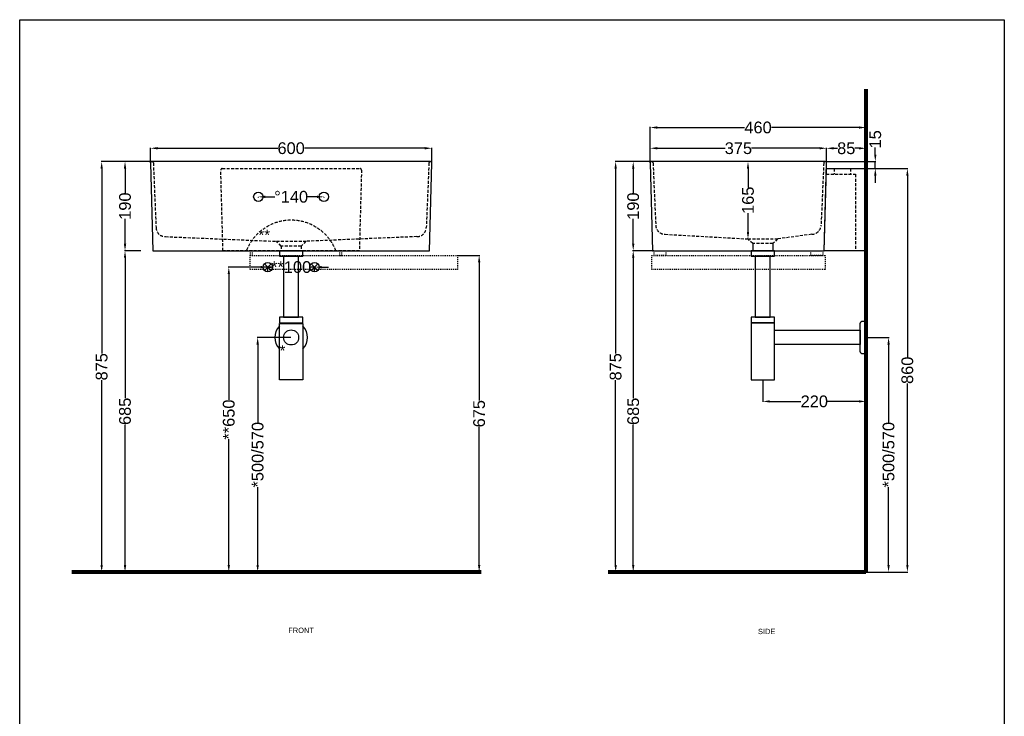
# Model space of a CAD drawing. Header units: millimetres. Extents: x -27314 to -19252, y 740 to 6899.
# Tile 7 of 7: x -21352 to -19252, y 5414 to 6899. Entities that reach past the tile are written whole.
import ezdxf

# ---------------------------------------------------------------- set-up
doc = ezdxf.new("R2010")
doc.units = ezdxf.units.MM
doc.header["$MEASUREMENT"] = 0
for name, pattern in [('DASHED2', [9.525, 6.35, -3.175]), ('NASCOSTA2', [0.1875, 0.125, -0.0625]), ('Nascosto', [4, 2, -2]), ('TRATTEGGIATAX2', [38.1, 25.4, -12.7])]:
    doc.linetypes.add(name, pattern=pattern)
for name, color, linetype in [('Attacchi_Scarico', 2, 'Continuous'), ('PA_L-proiezioni-sottile', 2, 'NASCOSTA2'), ('Quote', 4, 'Continuous'), ('Sezione 1', 1, 'Continuous')]:
    doc.layers.add(name, color=color, linetype=linetype)
for name, color, linetype, lineweight in [('sezione linea', 6, 'Continuous', 80), ('tratteggiate', 5, 'DASHED2', 0), ('Vista', 8, 'Continuous', 15)]:
    doc.layers.add(name, color=color, linetype=linetype, lineweight=lineweight)
doc.styles.get("Standard").update_dxf_attribs({"font": 'arial.ttf'})
doc.dimstyles.new('ISO-25', dxfattribs={"dimtxt": 25, "dimasz": 15, "dimexe": 1.25, "dimexo": 0.625, "dimtad": 0, "dimdec": 0, "dimrnd": 5, "dimtxsty": 'Standard', "dimcen": 2.5, "dimadec": 0, "dimazin": 0, "dimtfac": 1, "dimtdec": 0, "dimtmove": 0, "dimatfit": 3, "dimfxl": 1, "dimarcsym": 0})

# ---------------------------------------------------------------- blocks, each defined once
blk = doc.blocks.new('*D351')
at = {"layer": 'Attacchi_Scarico', "color": 0, "lineweight": -2, "transparency": 16777216}
for p, q in [((-20837.6, 6371.6), (-20852.6, 6371.6)), ((-20822.6, 6362.2), (-20822.6, 6372.8)), ((-20822.6, 6371.6), (-20814.6, 6371.6)), ((-20722.6, 6371.6), (-20730.6, 6371.6)), ((-20722.6, 6362.2), (-20722.6, 6372.8)), ((-20707.6, 6371.6), (-20692.6, 6371.6))]:
    blk.add_line(p, q, dxfattribs=at)
at = {"layer": 'Attacchi_Scarico', "color": 0, "transparency": 16777216}
for points in [[(-20837.6, 6374.1), (-20837.6, 6369.1), (-20822.6, 6371.6)], [(-20707.6, 6374.1), (-20707.6, 6369.1), (-20722.6, 6371.6)]]:
    blk.add_solid(points, dxfattribs=at)
at = {"layer": 'Defpoints', "color": 0, "transparency": 16777216}
for p in [(-20822.6, 6371.6), (-20822.6, 6361.6), (-20722.6, 6361.6)]:
    blk.add_point(p, dxfattribs=at)
at = {"layer": 'Attacchi_Scarico', "color": 0, "transparency": 16777216, "insert": (-20772.6, 6371.6), "char_height": 25, "attachment_point": 5}
blk.add_mtext('{\\f@Arial Unicode MS|b0|i0|c0|p34;**100}', dxfattribs=at)
blk = doc.blocks.new('*D352')
at = {"layer": 'Attacchi_Scarico', "color": 0, "lineweight": -2, "transparency": 16777216}
for p, q in [((-20813.2, 6371.6), (-20906.8, 6371.6)), ((-20905.6, 6356.6), (-20905.6, 6088.6)), ((-20905.6, 5736.6), (-20905.6, 6004.6)), ((-20700.7, 5721.6), (-20906.8, 5721.6))]:
    blk.add_line(p, q, dxfattribs=at)
at = {"layer": 'Attacchi_Scarico', "color": 0, "transparency": 16777216}
for points in [[(-20908.1, 6356.6), (-20903.1, 6356.6), (-20905.6, 6371.6)], [(-20908.1, 5736.6), (-20903.1, 5736.6), (-20905.6, 5721.6)]]:
    blk.add_solid(points, dxfattribs=at)
at = {"layer": 'Defpoints', "color": 0, "transparency": 16777216}
for p in [(-20812.6, 6371.6), (-20905.6, 5721.6), (-20700.1, 5721.6)]:
    blk.add_point(p, dxfattribs=at)
at = {"layer": 'Attacchi_Scarico', "color": 0, "transparency": 16777216, "insert": (-20905.6, 6046.6), "char_height": 25, "attachment_point": 5, "rotation": 90}
blk.add_mtext('**650', dxfattribs=at)
blk = doc.blocks.new('*D353')
at = {"layer": 'Attacchi_Scarico', "color": 0, "lineweight": -2, "transparency": 16777216}
for p, q in [((-19546.1, 6221.6), (-19497.2, 6221.6)), ((-19498.4, 6206.6), (-19498.4, 6040.7)), ((-19498.4, 5736.6), (-19498.4, 5902.4)), ((-19546.1, 5721.6), (-19497.2, 5721.6))]:
    blk.add_line(p, q, dxfattribs=at)
at = {"layer": 'Attacchi_Scarico', "color": 0, "transparency": 16777216}
for points in [[(-19500.9, 6206.6), (-19495.9, 6206.6), (-19498.4, 6221.6)], [(-19500.9, 5736.6), (-19495.9, 5736.6), (-19498.4, 5721.6)]]:
    blk.add_solid(points, dxfattribs=at)
at = {"layer": 'Defpoints', "color": 0, "transparency": 16777216}
for p in [(-19546.8, 6221.6), (-19546.8, 5721.6), (-19498.4, 5721.6)]:
    blk.add_point(p, dxfattribs=at)
at = {"layer": 'Attacchi_Scarico', "color": 0, "transparency": 16777216, "insert": (-19498.4, 5971.6), "char_height": 25, "attachment_point": 5, "rotation": 90}
blk.add_mtext('*500/570', dxfattribs=at)
blk = doc.blocks.new('*D366')
at = {"layer": 'Attacchi_Scarico', "color": 0, "lineweight": -2, "transparency": 16777216}
for p, q in [((-20842.6, 6521), (-20842.6, 6520.1)), ((-20827.6, 6521.4), (-20807.4, 6521.4)), ((-20717.6, 6521.4), (-20737.8, 6521.4)), ((-20702.6, 6521), (-20702.6, 6520.1))]:
    blk.add_line(p, q, dxfattribs=at)
at = {"layer": 'Attacchi_Scarico', "color": 0, "transparency": 16777216}
for points in [[(-20827.6, 6523.9), (-20827.6, 6518.9), (-20842.6, 6521.4)], [(-20717.6, 6523.9), (-20717.6, 6518.9), (-20702.6, 6521.4)]]:
    blk.add_solid(points, dxfattribs=at)
at = {"layer": 'Defpoints', "color": 0, "transparency": 16777216}
for p in [(-20842.6, 6521.6), (-20702.6, 6521.6), (-20702.6, 6521.4)]:
    blk.add_point(p, dxfattribs=at)
at = {"layer": 'Attacchi_Scarico', "color": 0, "transparency": 16777216, "insert": (-20772.6, 6521.4), "char_height": 25, "attachment_point": 5}
blk.add_mtext('°140', dxfattribs=at)
blk = doc.blocks.new('*D354')
at = {"layer": 'Defpoints', "color": 0, "transparency": 16777216}
for p in [(-21092.6, 6406.6), (-21126.9, 5721.6), (-21092.6, 5721.6)]:
    blk.add_point(p, dxfattribs=at)
at = {"layer": 'Quote', "color": 0, "lineweight": -2, "transparency": 16777216}
for p, q in [((-21093.2, 6406.6), (-21128.2, 6406.6)), ((-21126.9, 6391.6), (-21126.9, 6092.5)), ((-21126.9, 5736.6), (-21126.9, 6035.7)), ((-21093.2, 5721.6), (-21128.2, 5721.6))]:
    blk.add_line(p, q, dxfattribs=at)
at = {"layer": 'Quote', "color": 0, "transparency": 16777216}
for points in [[(-21129.4, 6391.6), (-21124.4, 6391.6), (-21126.9, 6406.6)], [(-21129.4, 5736.6), (-21124.4, 5736.6), (-21126.9, 5721.6)]]:
    blk.add_solid(points, dxfattribs=at)
at = {"layer": 'Quote', "color": 0, "transparency": 16777216, "insert": (-21126.9, 6064.1), "char_height": 25, "attachment_point": 5, "rotation": 90}
blk.add_mtext('685', dxfattribs=at)
blk = doc.blocks.new('*D362')
at = {"layer": 'Defpoints', "color": 0, "transparency": 16777216}
for p in [(-21069.5, 6596.6), (-21176.7, 5721.6), (-21069.5, 5721.6)]:
    blk.add_point(p, dxfattribs=at)
at = {"layer": 'Quote', "color": 0, "lineweight": -2, "transparency": 16777216}
for p, q in [((-21070.2, 6596.6), (-21177.9, 6596.6)), ((-21176.7, 6581.6), (-21176.7, 6187.4)), ((-21176.7, 5736.6), (-21176.7, 6130.7)), ((-21070.2, 5721.6), (-21177.9, 5721.6))]:
    blk.add_line(p, q, dxfattribs=at)
at = {"layer": 'Quote', "color": 0, "transparency": 16777216}
for points in [[(-21179.2, 6581.6), (-21174.2, 6581.6), (-21176.7, 6596.6)], [(-21179.2, 5736.6), (-21174.2, 5736.6), (-21176.7, 5721.6)]]:
    blk.add_solid(points, dxfattribs=at)
at = {"layer": 'Quote', "color": 0, "transparency": 16777216, "insert": (-21176.7, 6159.1), "char_height": 25, "attachment_point": 5, "rotation": 90}
blk.add_mtext('875', dxfattribs=at)
blk = doc.blocks.new('*D345')
at = {"layer": 'Attacchi_Scarico', "color": 0, "lineweight": -2, "transparency": 16777216}
for p, q in [((-20773.2, 6221.6), (-20845.3, 6221.6)), ((-20844, 6206.6), (-20844, 6040.7)), ((-20844, 5736.6), (-20844, 5902.4)), ((-20773.2, 5721.6), (-20845.3, 5721.6))]:
    blk.add_line(p, q, dxfattribs=at)
at = {"layer": 'Attacchi_Scarico', "color": 0, "transparency": 16777216}
for points in [[(-20846.5, 6206.6), (-20841.5, 6206.6), (-20844, 6221.6)], [(-20846.5, 5736.6), (-20841.5, 5736.6), (-20844, 5721.6)]]:
    blk.add_solid(points, dxfattribs=at)
at = {"layer": 'Defpoints', "color": 0, "transparency": 16777216}
for p in [(-20772.6, 6221.6), (-20844, 5721.6), (-20772.6, 5721.6)]:
    blk.add_point(p, dxfattribs=at)
at = {"layer": 'Attacchi_Scarico', "color": 0, "transparency": 16777216, "insert": (-20844, 5971.6), "char_height": 25, "attachment_point": 5, "rotation": 90}
blk.add_mtext('*500/570', dxfattribs=at)
blk = doc.blocks.new('*D360')
at = {"layer": 'Defpoints', "color": 0, "transparency": 16777216}
for p in [(-21126.9, 6596.6), (-21094.5, 6596.6), (-21092.6, 6406.6)]:
    blk.add_point(p, dxfattribs=at)
at = {"layer": 'Quote', "color": 0, "lineweight": -2, "transparency": 16777216}
for p, q in [((-21095.2, 6596.6), (-21128.2, 6596.6)), ((-21126.9, 6581.6), (-21126.9, 6528.6)), ((-21126.9, 6421.6), (-21126.9, 6474.6)), ((-21093.2, 6406.6), (-21128.2, 6406.6))]:
    blk.add_line(p, q, dxfattribs=at)
at = {"layer": 'Quote', "color": 0, "transparency": 16777216}
for points in [[(-21129.4, 6581.6), (-21124.4, 6581.6), (-21126.9, 6596.6)], [(-21129.4, 6421.6), (-21124.4, 6421.6), (-21126.9, 6406.6)]]:
    blk.add_solid(points, dxfattribs=at)
at = {"layer": 'Quote', "color": 0, "transparency": 16777216, "insert": (-21126.9, 6501.6), "char_height": 25, "attachment_point": 5, "rotation": 90}
blk.add_mtext('190', dxfattribs=at)
blk = doc.blocks.new('*D363')
at = {"layer": 'Defpoints', "color": 0, "transparency": 16777216}
for p in [(-20003.8, 6596.6), (-20043, 6406.6), (-19998.6, 6406.6)]:
    blk.add_point(p, dxfattribs=at)
at = {"layer": 'Quote', "color": 0, "lineweight": -2, "transparency": 16777216}
for p, q in [((-20004.4, 6596.6), (-20044.2, 6596.6)), ((-20043, 6581.6), (-20043, 6528.6)), ((-20043, 6421.6), (-20043, 6474.6)), ((-19999.2, 6406.6), (-20044.2, 6406.6))]:
    blk.add_line(p, q, dxfattribs=at)
at = {"layer": 'Quote', "color": 0, "transparency": 16777216}
for points in [[(-20045.5, 6581.6), (-20040.5, 6581.6), (-20043, 6596.6)], [(-20045.5, 6421.6), (-20040.5, 6421.6), (-20043, 6406.6)]]:
    blk.add_solid(points, dxfattribs=at)
at = {"layer": 'Quote', "color": 0, "transparency": 16777216, "insert": (-20043, 6501.6), "char_height": 25, "attachment_point": 5, "rotation": 90}
blk.add_mtext('190', dxfattribs=at)
blk = doc.blocks.new('*D364')
at = {"layer": 'Defpoints', "color": 0, "transparency": 16777216}
for p in [(-20001.8, 6406.6), (-20043, 5721.6), (-20001.8, 5721.6)]:
    blk.add_point(p, dxfattribs=at)
at = {"layer": 'Quote', "color": 0, "lineweight": -2, "transparency": 16777216}
for p, q in [((-20002.5, 6406.6), (-20044.2, 6406.6)), ((-20043, 6391.6), (-20043, 6092.5)), ((-20043, 5736.6), (-20043, 6035.7)), ((-20002.5, 5721.6), (-20044.2, 5721.6))]:
    blk.add_line(p, q, dxfattribs=at)
at = {"layer": 'Quote', "color": 0, "transparency": 16777216}
for points in [[(-20045.5, 6391.6), (-20040.5, 6391.6), (-20043, 6406.6)], [(-20045.5, 5736.6), (-20040.5, 5736.6), (-20043, 5721.6)]]:
    blk.add_solid(points, dxfattribs=at)
at = {"layer": 'Quote', "color": 0, "transparency": 16777216, "insert": (-20043, 6064.1), "char_height": 25, "attachment_point": 5, "rotation": 90}
blk.add_mtext('685', dxfattribs=at)
blk = doc.blocks.new('*D365')
at = {"layer": 'Defpoints', "color": 0, "transparency": 16777216}
for p in [(-19546.8, 6581.6), (-19546.8, 5721.6), (-19458.3, 5721.6)]:
    blk.add_point(p, dxfattribs=at)
at = {"layer": 'Quote', "color": 0, "lineweight": -2, "transparency": 16777216}
for p, q in [((-19546.1, 6581.6), (-19457, 6581.6)), ((-19458.3, 6566.6), (-19458.3, 6179.8)), ((-19458.3, 5736.6), (-19458.3, 6123.4)), ((-19546.1, 5721.6), (-19457, 5721.6))]:
    blk.add_line(p, q, dxfattribs=at)
at = {"layer": 'Quote', "color": 0, "transparency": 16777216}
for points in [[(-19460.8, 6566.6), (-19455.8, 6566.6), (-19458.3, 6581.6)], [(-19460.8, 5736.6), (-19455.8, 5736.6), (-19458.3, 5721.6)]]:
    blk.add_solid(points, dxfattribs=at)
at = {"layer": 'Quote', "color": 0, "transparency": 16777216, "insert": (-19458.3, 6151.6), "char_height": 25, "attachment_point": 5, "rotation": 90}
blk.add_mtext('860', dxfattribs=at)
blk = doc.blocks.new('*D350')
at = {"layer": 'Defpoints', "color": 0, "transparency": 16777216}
for p in [(-20003.8, 6596.6), (-20080.5, 5721.6), (-20003.8, 5721.6)]:
    blk.add_point(p, dxfattribs=at)
at = {"layer": 'Quote', "color": 0, "lineweight": -2, "transparency": 16777216}
for p, q in [((-20004.4, 6596.6), (-20081.7, 6596.6)), ((-20080.5, 6581.6), (-20080.5, 6187.4)), ((-20080.5, 5736.6), (-20080.5, 6130.7)), ((-20004.4, 5721.6), (-20081.7, 5721.6))]:
    blk.add_line(p, q, dxfattribs=at)
at = {"layer": 'Quote', "color": 0, "transparency": 16777216}
for points in [[(-20083, 6581.6), (-20078, 6581.6), (-20080.5, 6596.6)], [(-20083, 5736.6), (-20078, 5736.6), (-20080.5, 5721.6)]]:
    blk.add_solid(points, dxfattribs=at)
at = {"layer": 'Quote', "color": 0, "transparency": 16777216, "insert": (-20080.5, 6159.1), "char_height": 25, "attachment_point": 5, "rotation": 90}
blk.add_mtext('875', dxfattribs=at)
blk = doc.blocks.new('*D361')
at = {"layer": 'Defpoints', "color": 0, "transparency": 16777216}
for p in [(-19798.2, 6596.6), (-19798.2, 6596.6), (-19798.2, 6431.6)]:
    blk.add_point(p, dxfattribs=at)
at = {"layer": 'Quote', "color": 0, "lineweight": -2, "transparency": 16777216}
for p, q in [((-19798.8, 6596.6), (-19799.4, 6596.6)), ((-19798.2, 6581.6), (-19798.2, 6541.3)), ((-19798.2, 6446.6), (-19798.2, 6486.9)), ((-19798.8, 6431.6), (-19799.4, 6431.6))]:
    blk.add_line(p, q, dxfattribs=at)
at = {"layer": 'Quote', "color": 0, "transparency": 16777216}
for points in [[(-19800.7, 6581.6), (-19795.7, 6581.6), (-19798.2, 6596.6)], [(-19800.7, 6446.6), (-19795.7, 6446.6), (-19798.2, 6431.6)]]:
    blk.add_solid(points, dxfattribs=at)
at = {"layer": 'Quote', "color": 0, "transparency": 16777216, "insert": (-19798.2, 6514.1), "char_height": 25, "attachment_point": 5, "rotation": 90}
blk.add_mtext('165', dxfattribs=at)
blk = doc.blocks.new('*D367')
at = {"layer": 'Defpoints', "color": 0, "transparency": 16777216}
for p in [(-20472.7, 6625), (-21072.5, 6593.5), (-20472.7, 6593.5)]:
    blk.add_point(p, dxfattribs=at)
at = {"layer": 'Quote', "color": 0, "lineweight": -2, "transparency": 16777216}
for p, q in [((-21072.5, 6594.1), (-21072.5, 6626.2)), ((-21057.5, 6625), (-20800.9, 6625)), ((-20487.7, 6625), (-20744.3, 6625)), ((-20472.7, 6594.1), (-20472.7, 6626.2))]:
    blk.add_line(p, q, dxfattribs=at)
at = {"layer": 'Quote', "color": 0, "transparency": 16777216}
for points in [[(-21057.5, 6627.5), (-21057.5, 6622.5), (-21072.5, 6625)], [(-20487.7, 6627.5), (-20487.7, 6622.5), (-20472.7, 6625)]]:
    blk.add_solid(points, dxfattribs=at)
at = {"layer": 'Quote', "color": 0, "transparency": 16777216, "insert": (-20772.6, 6625), "char_height": 25, "attachment_point": 5}
blk.add_mtext('600', dxfattribs=at)
blk = doc.blocks.new('*D368')
at = {"layer": 'Defpoints', "color": 0, "transparency": 16777216}
for p in [(-19546.8, 6624.9), (-19630.7, 6593.5), (-19546.8, 6581.6)]:
    blk.add_point(p, dxfattribs=at)
at = {"layer": 'Quote', "color": 0, "lineweight": -2, "transparency": 16777216}
for p, q in [((-19630.7, 6594.1), (-19630.7, 6626.2)), ((-19615.7, 6624.9), (-19607.4, 6624.9)), ((-19561.8, 6624.9), (-19570.1, 6624.9)), ((-19546.8, 6582.2), (-19546.8, 6626.2))]:
    blk.add_line(p, q, dxfattribs=at)
at = {"layer": 'Quote', "color": 0, "transparency": 16777216}
for points in [[(-19615.7, 6627.4), (-19615.7, 6622.4), (-19630.7, 6624.9)], [(-19561.8, 6627.4), (-19561.8, 6622.4), (-19546.8, 6624.9)]]:
    blk.add_solid(points, dxfattribs=at)
at = {"layer": 'Quote', "color": 0, "transparency": 16777216, "insert": (-19588.7, 6624.9), "char_height": 25, "attachment_point": 5}
blk.add_mtext('85', dxfattribs=at)
blk = doc.blocks.new('*D369')
at = {"layer": 'Defpoints', "color": 0, "transparency": 16777216}
for p in [(-20006.8, 6625), (-20006.8, 6593.5), (-19630.7, 6593.5)]:
    blk.add_point(p, dxfattribs=at)
at = {"layer": 'Quote', "color": 0, "lineweight": -2, "transparency": 16777216}
for p, q in [((-20006.8, 6594.1), (-20006.8, 6626.2)), ((-19991.8, 6625), (-19847.1, 6625)), ((-19645.7, 6625), (-19790.4, 6625)), ((-19630.7, 6594.1), (-19630.7, 6626.2))]:
    blk.add_line(p, q, dxfattribs=at)
at = {"layer": 'Quote', "color": 0, "transparency": 16777216}
for points in [[(-19991.8, 6627.5), (-19991.8, 6622.5), (-20006.8, 6625)], [(-19645.7, 6627.5), (-19645.7, 6622.5), (-19630.7, 6625)]]:
    blk.add_solid(points, dxfattribs=at)
at = {"layer": 'Quote', "color": 0, "transparency": 16777216, "insert": (-19818.7, 6625), "char_height": 25, "attachment_point": 5}
blk.add_mtext('375', dxfattribs=at)
blk = doc.blocks.new('*D417')
at = {"layer": 'Defpoints', "color": 0, "transparency": 16777216}
for p in [(-19766.8, 6131.6), (-19546.8, 6131.6), (-19546.8, 6085.3)]:
    blk.add_point(p, dxfattribs=at)
at = {"layer": 'Quote', "color": 0, "lineweight": -2, "transparency": 16777216}
for p, q in [((-19766.8, 6131), (-19766.8, 6084.1)), ((-19546.8, 6131), (-19546.8, 6084.1)), ((-19751.8, 6085.3), (-19685.2, 6085.3)), ((-19561.8, 6085.3), (-19628.4, 6085.3))]:
    blk.add_line(p, q, dxfattribs=at)
at = {"layer": 'Quote', "color": 0, "transparency": 16777216}
for points in [[(-19751.8, 6087.8), (-19751.8, 6082.8), (-19766.8, 6085.3)], [(-19561.8, 6087.8), (-19561.8, 6082.8), (-19546.8, 6085.3)]]:
    blk.add_solid(points, dxfattribs=at)
at = {"layer": 'Quote', "color": 0, "transparency": 16777216, "insert": (-19656.8, 6085.3), "char_height": 25, "attachment_point": 5}
blk.add_mtext('220', dxfattribs=at)
blk = doc.blocks.new('*D418')
at = {"layer": 'Defpoints', "color": 0, "transparency": 16777216}
for p in [(-19546.8, 6669.2), (-20006.8, 6593.6), (-19546.8, 6581.6)]:
    blk.add_point(p, dxfattribs=at)
at = {"layer": 'Quote', "color": 0, "lineweight": -2, "transparency": 16777216}
for p, q in [((-20006.8, 6594.2), (-20006.8, 6670.4)), ((-19991.8, 6669.2), (-19805.5, 6669.2)), ((-19561.8, 6669.2), (-19748.1, 6669.2)), ((-19546.8, 6582.2), (-19546.8, 6670.4))]:
    blk.add_line(p, q, dxfattribs=at)
at = {"layer": 'Quote', "color": 0, "transparency": 16777216}
for points in [[(-19991.8, 6671.7), (-19991.8, 6666.7), (-20006.8, 6669.2)], [(-19561.8, 6671.7), (-19561.8, 6666.7), (-19546.8, 6669.2)]]:
    blk.add_solid(points, dxfattribs=at)
at = {"layer": 'Quote', "color": 0, "transparency": 16777216, "insert": (-19776.8, 6669.2), "char_height": 25, "attachment_point": 5}
blk.add_mtext('460', dxfattribs=at)
blk = doc.blocks.new('*D419')
at = {"layer": 'Defpoints', "color": 0, "transparency": 16777216}
for p in [(-19630.7, 6596.6), (-19526.7, 6596.6), (-19631, 6581.6)]:
    blk.add_point(p, dxfattribs=at)
at = {"layer": 'Quote', "color": 0, "lineweight": -2, "transparency": 16777216}
for p, q in [((-19526.7, 6611.6), (-19526.7, 6626.6)), ((-19630.1, 6596.6), (-19525.4, 6596.6)), ((-19526.7, 6581.6), (-19526.7, 6596.6)), ((-19630.4, 6581.6), (-19525.4, 6581.6)), ((-19526.7, 6566.6), (-19526.7, 6551.6))]:
    blk.add_line(p, q, dxfattribs=at)
at = {"layer": 'Quote', "color": 0, "transparency": 16777216}
for points in [[(-19529.2, 6611.6), (-19524.2, 6611.6), (-19526.7, 6596.6)], [(-19529.2, 6566.6), (-19524.2, 6566.6), (-19526.7, 6581.6)]]:
    blk.add_solid(points, dxfattribs=at)
at = {"layer": 'Quote', "color": 0, "transparency": 16777216, "insert": (-19526.7, 6644), "char_height": 25, "attachment_point": 5, "rotation": 90}
blk.add_mtext('15', dxfattribs=at)
blk = doc.blocks.new('*D424')
at = {"layer": 'Defpoints', "color": 0, "transparency": 16777216}
for p in [(-20417.6, 6396.6), (-20417.6, 5721.6), (-20371.6, 5721.6)]:
    blk.add_point(p, dxfattribs=at)
at = {"layer": 'Quote', "color": 0, "lineweight": -2, "transparency": 16777216}
for p, q in [((-20417, 6396.6), (-20370.3, 6396.6)), ((-20371.6, 6381.6), (-20371.6, 6087.5)), ((-20371.6, 5736.6), (-20371.6, 6030.7)), ((-20417, 5721.6), (-20370.3, 5721.6))]:
    blk.add_line(p, q, dxfattribs=at)
at = {"layer": 'Quote', "color": 0, "transparency": 16777216}
for points in [[(-20374.1, 6381.6), (-20369.1, 6381.6), (-20371.6, 6396.6)], [(-20374.1, 5736.6), (-20369.1, 5736.6), (-20371.6, 5721.6)]]:
    blk.add_solid(points, dxfattribs=at)
at = {"layer": 'Quote', "color": 0, "transparency": 16777216, "insert": (-20371.6, 6059.1), "char_height": 25, "attachment_point": 5, "rotation": 90}
blk.add_mtext('675', dxfattribs=at)

msp = doc.modelspace()

# ---------------------------------------------------------------- linework, layer by layer
at = {"layer": 'Attacchi_Scarico'}
for p, q in [((-20829.7, 6364.5), (-20815.5, 6378.7)), ((-20815.5, 6364.5), (-20829.7, 6378.7)), ((-20729.7, 6364.5), (-20715.5, 6378.7)), ((-20715.5, 6364.5), (-20729.7, 6378.7))]:
    msp.add_line(p, q, dxfattribs=at)
for centre in [(-20822.6, 6371.6), (-20722.6, 6371.6)]:
    msp.add_circle(centre, 10, dxfattribs=at)
at = {"layer": 'PA_L-proiezioni-sottile', "linetype": 'Nascosto'}
for points in [[(-20859.8, 6396.6), (-20854.8, 6396.6), (-20854.8, 6406.6), (-20859.8, 6406.6)], [(-20669.8, 6396.6), (-20664.8, 6396.6), (-20664.8, 6406.6), (-20669.8, 6406.6)], [(-19998.6, 6406.6), (-19973.6, 6406.6), (-19973.6, 6396.6), (-19998.6, 6396.6)], [(-19663.9, 6406.6), (-19638.9, 6406.6), (-19638.9, 6396.6), (-19663.9, 6396.6)], [(-20859.8, 6396.6), (-20417.6, 6396.6), (-20417.6, 6366.6), (-20859.8, 6366.6)], [(-20003.6, 6396.6), (-19633.9, 6396.6), (-19633.9, 6366.6), (-20003.6, 6366.6)]]:
    msp.add_lwpolyline(points, close=True, dxfattribs=at)
at = {"layer": 'Quote'}
msp.add_lwpolyline([(-21351.6, 6899), (-19251.6, 6899), (-19251.6, 3929), (-21351.6, 3929), (-21351.6, 6899)], dxfattribs=at)
at = {"layer": 'Sezione 1'}
for centre, radius in [((-20842.6, 6521.6), 10), ((-20702.6, 6521.6), 10), ((-20772.6, 6221.6), 16)]:
    msp.add_circle(centre, radius, dxfattribs=at)
at = {"layer": 'sezione linea'}
for p, q in [((-19546.8, 6751.1), (-19546.8, 5721.6)), ((-20367.4, 5721.6), (-21240.2, 5721.6)), ((-19546.8, 5721.6), (-20096.6, 5721.6))]:
    msp.add_line(p, q, dxfattribs=at)
at = {"layer": 'tratteggiate', "linetype": 'DASHED2', "lineweight": -3}
for p, q in [((-19614.3, 6581.6), (-19614.3, 6569.8)), ((-19579.3, 6581.6), (-19579.3, 6569.7)), ((-20804, 6426.6), (-20741.2, 6426.6)), ((-19798.2, 6431.6), (-19735.3, 6431.6))]:
    msp.add_line(p, q, dxfattribs=at)
for points in [[(-21069.5, 6596.6, -0.40293), (-21066.5, 6593.7), (-21060.8, 6455.8, 0.40293), (-21040.8, 6436.6), (-20804, 6426.6)], [(-20475.7, 6596.6, 0.40293), (-20478.7, 6593.7), (-20484.4, 6455.8, -0.40293), (-20504.4, 6436.6), (-20741.2, 6426.6)], [(-20003.8, 6596.6, -0.40293), (-20000.8, 6593.7), (-19995, 6460.8, 0.40293), (-19975.1, 6441.6), (-19798.2, 6431.6)], [(-19633.7, 6596.6, 0.40293), (-19636.7, 6593.7), (-19642.4, 6460.8, -0.40293), (-19662.4, 6441.6), (-19735.3, 6431.6)]]:
    msp.add_lwpolyline(points, format="xyb", dxfattribs=at)
msp.add_lwpolyline([(-20919.6, 6581.6), (-20625.6, 6581.6, -0.414214), (-20622.6, 6578.6), (-20627.1, 6406.6), (-20918.1, 6406.6), (-20922.6, 6578.6, -0.414214)], format="xyb", close=True, dxfattribs=at)
for points in [[(-19631.3, 6569.9), (-19568.8, 6569.6), (-19568.8, 6406.6), (-19568.8, 6406.6)], [(-20741.2, 6426.6), (-20751.2, 6416.6), (-20794, 6416.6), (-20804, 6426.6)], [(-19735.3, 6431.6), (-19745.3, 6421.6), (-19788.2, 6421.6), (-19798.2, 6431.6)], [(-20794, 6416.6), (-20794, 6406.6)], [(-20751.2, 6416.6), (-20751.2, 6406.6)]]:
    msp.add_lwpolyline(points, dxfattribs=at)
at = {"layer": 'tratteggiate', "linetype": 'TRATTEGGIATAX2', "lineweight": -3}
for points in [[(-19788.2, 6421.6), (-19788.2, 6406.6)], [(-19745.3, 6421.6), (-19745.3, 6406.6)]]:
    msp.add_lwpolyline(points, dxfattribs=at)
at = {"layer": 'tratteggiate', "linetype": 'DASHED2', "lineweight": -3}
msp.add_arc((-20772.6, 6369), 102.6, 21.505, 158.495, dxfattribs=at)
at = {"layer": 'Vista', "color": 8, "lineweight": -3}
msp.add_line((-20798.1, 6406.6), (-20747.1, 6406.6), dxfattribs=at)
for points in [[(-21072.5, 6593.5), (-21067.6, 6406.6), (-20477.6, 6406.6), (-20472.7, 6593.5, 0.421941), (-20475.7, 6596.6), (-21069.5, 6596.6, 0.421941)], [(-20006.8, 6593.5), (-20001.8, 6406.6), (-19635.6, 6406.6), (-19630.7, 6593.5, 0.421941), (-19633.7, 6596.6), (-20003.8, 6596.6, 0.421941)], [(-19553.8, 6256.6), (-19546.8, 6256.6), (-19546.8, 6186.6), (-19553.8, 6186.6, -0.414214), (-19558.8, 6191.6), (-19558.8, 6251.6, -0.414214)]]:
    msp.add_lwpolyline(points, format="xyb", close=True, dxfattribs=at)
for points in [[(-19635.6, 6406.6), (-19631, 6581.6), (-19546.8, 6581.6), (-19546.8, 6406.6), (-19635.6, 6406.6)], [(-20747.6, 6406.6), (-20797.6, 6406.6), (-20797.6, 6394.6), (-20747.6, 6394.6), (-20747.6, 6406.6)], [(-19741.8, 6406.6), (-19791.8, 6406.6), (-19791.8, 6394.6), (-19741.8, 6394.6), (-19741.8, 6406.6)], [(-20747.6, 6264.6), (-20797.6, 6264.6), (-20797.6, 6252.6), (-20747.6, 6252.6), (-20747.6, 6264.6)], [(-19741.8, 6264.6), (-19791.8, 6264.6), (-19791.8, 6252.6), (-19741.8, 6252.6), (-19741.8, 6264.6)], [(-20797.6, 6243.6), (-20797.6, 6251.6), (-20747.6, 6251.6), (-20747.6, 6131.6), (-20797.6, 6131.6), (-20797.6, 6243.6)]]:
    msp.add_lwpolyline(points, dxfattribs=at)
for points in [[(-20756.6, 6394.6), (-20788.6, 6394.6), (-20788.6, 6264.6), (-20756.6, 6264.6)], [(-19750.8, 6394.6), (-19782.8, 6394.6), (-19782.8, 6264.6), (-19750.8, 6264.6)], [(-19741.8, 6252.6), (-19791.8, 6252.6), (-19791.8, 6131.6), (-19741.8, 6131.6)], [(-19741.8, 6236.9), (-19558.8, 6236.9), (-19558.8, 6206.4), (-19741.8, 6206.4)]]:
    msp.add_lwpolyline(points, close=True, dxfattribs=at)
for start, end in [(135.5847, 224.4153), (315.5847, 44.4153)]:
    msp.add_arc((-20772.6, 6221.6), 35, start, end, dxfattribs=at)

# ---------------------------------------------------------------- texts
at = {"layer": 'Attacchi_Scarico'}
for s, height, p in [('**', 22.75, (-20842.3, 6428.7)), ('*', 22.8, (-20797.3, 6182.3)), ('FRONT', 11.38, (-20778.8, 5591.7)), ('SIDE', 11.38, (-19777, 5589.2))]:
    msp.add_text(s, height=height, dxfattribs=at).set_placement(p)

# ---------------------------------------------------------------- dimensions: what is measured, and where the dimension line sits
dim = msp.add_linear_dim(base=(-20702.6, 6521.4), p1=(-20842.6, 6521.6), p2=(-20702.6, 6521.6), text='°<>', dimstyle='ISO-25', dxfattribs=at)
dim.commit()
dim.dimension.update_dxf_attribs({"geometry": '*D366', "text_midpoint": (-20772.6, 6521.4)})
for base, p1, p2, angle, text, picture, middle in [((-20822.6, 6371.6), (-20722.6, 6361.6), (-20822.6, 6361.6), 180, '{\\f@Arial Unicode MS|b0|i0|c0|p34;**<>}', '*D351', (-20772.6, 6371.6)), ((-20905.6, 5721.6), (-20812.6, 6371.6), (-20700.1, 5721.6), 90, '**<>', '*D352', (-20905.6, 6046.6)), ((-20844, 5721.6), (-20772.6, 6221.6), (-20772.6, 5721.6), 90, '*500/570', '*D345', (-20844, 5971.6)), ((-19498.4, 5721.6), (-19546.8, 6221.6), (-19546.8, 5721.6), 90, '*500/570', '*D353', (-19498.4, 5971.6))]:
    dim = msp.add_linear_dim(base=base, p1=p1, p2=p2, angle=angle, text=text, dimstyle='ISO-25', dxfattribs=at)
    dim.commit()
    dim.dimension.update_dxf_attribs({"geometry": picture, "text_midpoint": middle})
at = {"layer": 'Quote'}
for base, p1, p2, picture, middle in [((-19546.8, 6669.2), (-20006.8, 6593.6), (-19546.8, 6581.6), '*D418', (-19776.8, 6669.2)), ((-20472.7, 6625), (-21072.5, 6593.5), (-20472.7, 6593.5), '*D367', (-20772.6, 6625)), ((-20006.8, 6625), (-19630.7, 6593.5), (-20006.8, 6593.5), '*D369', (-19818.7, 6625)), ((-19546.8, 6624.9), (-19630.7, 6593.5), (-19546.8, 6581.6), '*D368', (-19588.7, 6624.9)), ((-19546.8, 6085.3), (-19766.8, 6131.6), (-19546.8, 6131.6), '*D417', (-19656.8, 6085.3))]:
    dim = msp.add_linear_dim(base=base, p1=p1, p2=p2, dimstyle='ISO-25', dxfattribs=at)
    dim.commit()
    dim.dimension.update_dxf_attribs({"geometry": picture, "text_midpoint": middle})
for base, p1, p2, picture, middle in [((-19526.7, 6596.6), (-19631, 6581.6), (-19630.7, 6596.6), '*D419', (-19526.7, 6644)), ((-21176.7, 5721.6), (-21069.5, 6596.6), (-21069.5, 5721.6), '*D362', (-21176.7, 6159.1)), ((-21126.9, 6596.6), (-21092.6, 6406.6), (-21094.5, 6596.6), '*D360', (-21126.9, 6501.6)), ((-20080.5, 5721.6), (-20003.8, 6596.6), (-20003.8, 5721.6), '*D350', (-20080.5, 6159.1)), ((-20043, 6406.6), (-20003.8, 6596.6), (-19998.6, 6406.6), '*D363', (-20043, 6501.6)), ((-19798.2, 6596.6), (-19798.2, 6431.6), (-19798.2, 6596.6), '*D361', (-19798.2, 6514.1)), ((-19458.3, 5721.6), (-19546.8, 6581.6), (-19546.8, 5721.6), '*D365', (-19458.3, 6151.6)), ((-21126.9, 5721.6), (-21092.6, 6406.6), (-21092.6, 5721.6), '*D354', (-21126.9, 6064.1)), ((-20043, 5721.6), (-20001.8, 6406.6), (-20001.8, 5721.6), '*D364', (-20043, 6064.1)), ((-20371.6, 5721.6), (-20417.6, 6396.6), (-20417.6, 5721.6), '*D424', (-20371.6, 6059.1))]:
    dim = msp.add_linear_dim(base=base, p1=p1, p2=p2, angle=90, dimstyle='ISO-25', dxfattribs=at)
    dim.commit()
    dim.dimension.update_dxf_attribs({"geometry": picture, "text_midpoint": middle})

doc.saveas('drawing.dxf')
